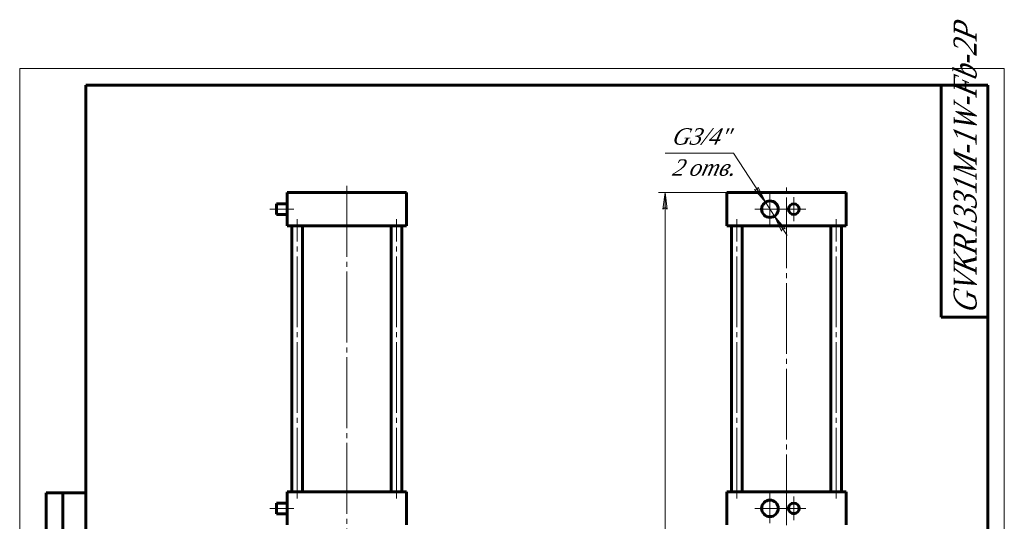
# Model space of a CAD drawing. Header units: millimetres. Extents: x -98 to 297, y 0 to 435.
# Tile 6 of 6: x 0 to 297, y 283 to 435. Entities that reach past the tile are written whole.
import ezdxf

# ---------------------------------------------------------------- set-up
doc = ezdxf.new("R2010")
doc.units = ezdxf.units.MM
for name, pattern in [('K5LT_AXLED', [25.827431, 21.327431, -1.5, 1.5, -1.5]), ('K5LT_BASIC', [0]), ('K5LT_THIN', [0])]:
    doc.linetypes.add(name, pattern=pattern)
doc.layers.add('Системный слой', color=7, linetype='Continuous')
doc.layers.add('Системный слой (1)', color=7, linetype='Continuous', true_color=0x6c6c6c)
doc.styles.add('KDIMTEXTSTYLE', font='txt', dxfattribs={"width": 0.96, "oblique": 15, "height": 5})
doc.styles.add('KTEXTSTYLE', font='txt', dxfattribs={"width": 0.96, "height": 5})
doc.dimstyles.new('KDIMSTYLE (0.20)', dxfattribs={"dimtxt": 5, "dimasz": 1, "dimexe": 2, "dimexo": 0, "dimgap": 1, "dimtad": 1, "dimlfac": 5, "dimtxsty": 'KDIMTEXTSTYLE', "dimsah": 1, "dimcen": 0, "dimdle": 1, "dimadec": 0, "dimazin": 0, "dimtfac": 0.667, "dimtmove": 0, "dimatfit": 3, "dimfxl": 1, "dimtvp": 1, "dimtolj": 1, "dimtzin": 0, "dimarcsym": 0})

# ---------------------------------------------------------------- blocks, each defined once
blk = doc.blocks.new('U0')
at = {"layer": 'Системный слой (1)', "color": 143, "linetype": 'K5LT_BASIC', "lineweight": 60, "true_color": 0x33acca}
for p, q in [((77.49, 377.55), (77.49, 379.15)), ((77.49, 375.95), (77.49, 377.55))]:
    blk.add_line(p, q, dxfattribs=at)
blk = doc.blocks.new('U1')
at = {"layer": 'Системный слой (1)', "color": 143, "linetype": 'K5LT_BASIC', "lineweight": 60, "true_color": 0x33acca}
for p, q in [((77.49, 287.35), (77.49, 288.95)), ((77.49, 285.75), (77.49, 287.35))]:
    blk.add_line(p, q, dxfattribs=at)
blk = doc.blocks.new('U11')
at = {"layer": 'Системный слой (1)', "color": 30, "linetype": 'K5LT_AXLED', "lineweight": 18, "true_color": 0xff8000}
for p, q in [((98.69, 384.55), (98.69, 136.15)), ((88.47, 174.31), (87.43, 178.17)), ((108.91, 174.31), (109.95, 178.17)), ((89.5, 170.45), (88.47, 174.31)), ((107.88, 170.45), (108.91, 174.31)), ((70.76, 164.09), (67.93, 166.91)), ((126.62, 164.09), (129.45, 166.91)), ((73.59, 161.26), (70.76, 164.09)), ((123.79, 161.26), (126.62, 164.09)), ((60.54, 146.38), (56.67, 147.41)), ((64.4, 145.34), (60.54, 146.38)), ((132.98, 145.34), (136.85, 146.38)), ((136.85, 146.38), (140.71, 147.41)), ((98.69, 136.15), (57.19, 136.15)), ((98.69, 136.15), (98.69, 94.65)), ((140.19, 136.15), (98.69, 136.15)), ((60.54, 125.93), (56.38, 124.82)), ((64.69, 127.04), (60.54, 125.93)), ((132.69, 127.04), (136.85, 125.93)), ((136.85, 125.93), (141, 124.82)), ((73.8, 111.26), (70.76, 108.22)), ((123.58, 111.26), (126.62, 108.22)), ((70.76, 108.22), (67.72, 105.18)), ((126.62, 108.22), (129.66, 105.18)), ((89.58, 102.15), (88.47, 98)), ((107.8, 102.15), (108.91, 98)), ((88.47, 98), (87.35, 93.85)), ((108.91, 98), (110.03, 93.85))]:
    blk.add_line(p, q, dxfattribs=at)
for start, end in [(75, 105), (105, 135), (45, 75), (135, 165), (15, 45), (165, 195), (345, 15), (195, 225), (315, 345), (225, 255), (285, 315), (255, 285)]:
    blk.add_arc((98.69, 136.15), 39.5, start, end, dxfattribs=at)
blk = doc.blocks.new('D6')
at = {"layer": 'Системный слой (1)'}
for points in [[(224.93, 379.65), (222.75, 384.2), (222.47, 383.42), (221.64, 383.48)], [(230.94, 371.63), (227.66, 375.46), (229.84, 370.91), (230.12, 371.69)]]:
    blk.add_hatch(color=7, dxfattribs=at).paths.add_polyline_path(points)
at = {"layer": 'Системный слой (1)', "color": 7, "linetype": 'K5LT_THIN', "lineweight": 18, "true_color": 0xffffff}
for p, q in [((224.93, 379.65), (215.29, 394.41)), ((224.93, 379.65), (221.1, 385.51)), ((222.47, 383.42), (221.64, 383.48)), ((221.64, 383.48), (224.93, 379.65)), ((222.75, 384.2), (222.47, 383.42)), ((224.93, 379.65), (222.75, 384.2)), ((227.66, 375.46), (224.93, 379.65)), ((227.66, 375.46), (229.84, 370.91)), ((230.94, 371.63), (227.66, 375.46)), ((227.66, 375.46), (231.49, 369.6)), ((229.84, 370.91), (230.12, 371.69)), ((230.12, 371.69), (230.94, 371.63))]:
    blk.add_line(p, q, dxfattribs=at)
blk.add_wipeout([(196.66, 386.03), (196.66, 402.79), (212.63, 402.79), (212.63, 386.03)]).dxf.layer = 'Системный слой (1)'
blk.add_line((215.29, 394.41), (194.66, 394.41), dxfattribs=at)
at = {"layer": 'Системный слой (1)', "color": 7, "char_height": 5, "attachment_point": 1, "style": 'KTEXTSTYLE'}
for s, insert in [('\\fArial|b0|c204|p34;\\H5.0;\\W1.000;\\Q15;\\fGOST Type AU|b0|i0|c204|p34;\\Q15;\\W0.960;G3/4"', (196.66, 402)), ('\\fArial|b0|c204|p34;\\H5.0;\\W1.000;\\Q15;\\fGOST Type AU|b0|i0|c204|p34;\\Q15;\\W0.960;2 отв.', (196.66, 392.62))]:
    blk.add_mtext(s, dxfattribs=dict(at, insert=insert))
blk = doc.blocks.new('KDIMARROW_01')
at = {"layer": 'Системный слой'}
blk.add_hatch(color=0, dxfattribs=at).paths.add_polyline_path([(0, 0), (-5, 0.66), (-4.5, 0), (-5, -0.66)])
at = {"layer": 'Системный слой', "color": 0, "linetype": 'K5LT_THIN', "lineweight": 18}
for p, q in [((-4.5, 0), (-5, 0.66)), ((-5, 0.66), (0, 0)), ((0, 0), (-5, -0.66)), ((-5, -0.66), (-4.5, 0))]:
    blk.add_line(p, q, dxfattribs=at)
at = {"layer": 'Системный слой (1)', "color": 0, "linetype": 'K5LT_THIN', "lineweight": 18}
blk.add_line((98.69, 136.15), (98.49, 136.15), dxfattribs=at)
blk = doc.blocks.new('U21')
at = {"layer": 'Системный слой (1)', "color": 30, "linetype": 'K5LT_AXLED', "lineweight": 18, "true_color": 0xff8000}
for q in [(226.29, 291.85), (221.79, 287.35), (230.79, 287.35), (226.29, 282.85)]:
    blk.add_line((226.29, 287.35), q, dxfattribs=at)
blk = doc.blocks.new('U22')
at = {"layer": 'Системный слой (1)', "color": 30, "linetype": 'K5LT_AXLED', "lineweight": 18, "true_color": 0xff8000}
for q in [(226.29, 382.05), (221.79, 377.55), (230.79, 377.55), (226.29, 373.05)]:
    blk.add_line((226.29, 377.55), q, dxfattribs=at)
blk = doc.blocks.new('U23')
at = {"layer": 'Системный слой (1)', "color": 30, "linetype": 'K5LT_AXLED', "lineweight": 18, "true_color": 0xff8000}
for q in [(233.53, 290.95), (229.93, 287.35), (237.13, 287.35), (233.53, 283.75)]:
    blk.add_line((233.53, 287.35), q, dxfattribs=at)
blk = doc.blocks.new('U24')
at = {"layer": 'Системный слой (1)', "color": 30, "linetype": 'K5LT_AXLED', "lineweight": 18, "true_color": 0xff8000}
for q in [(233.53, 381.15), (229.93, 377.55), (237.13, 377.55), (233.53, 373.95)]:
    blk.add_line((233.53, 377.55), q, dxfattribs=at)
blk = doc.blocks.new('D8')
at = {"layer": 'Системный слой (1)'}
for points in [[(195.32, 377.55), (194.66, 382.55), (194, 377.55), (194.66, 378.05)], [(194.66, 136.15), (195.32, 141.15), (194.66, 140.65), (194, 141.15)]]:
    blk.add_hatch(color=7, dxfattribs=at).paths.add_polyline_path(points)
at = {"layer": 'Системный слой (1)', "color": 7, "linetype": 'K5LT_THIN', "lineweight": 18, "true_color": 0xffffff}
for p, q in [((215.29, 382.55), (192.66, 382.55)), ((194, 377.55), (194.66, 382.55)), ((194.66, 382.55), (195.32, 377.55)), ((194.66, 378.05), (194, 377.55)), ((195.32, 377.55), (194.66, 378.05)), ((194.66, 136.15), (194, 141.15)), ((194, 141.15), (194.66, 140.65)), ((194.66, 140.65), (195.32, 141.15)), ((195.32, 141.15), (194.66, 136.15)), ((226.19, 136.15), (192.66, 136.15))]:
    blk.add_line(p, q, dxfattribs=at)
blk.add_wipeout([(193.66, 252.76), (186.28, 252.76), (186.28, 265.43), (193.66, 265.43)]).dxf.layer = 'Системный слой (1)'
blk.add_line((194.66, 382.55), (194.66, 136.15), dxfattribs=at)
at = {"layer": 'Системный слой (1)', "color": 7, "insert": (187.07, 252.76), "char_height": 5, "attachment_point": 1, "rotation": 90, "style": 'KTEXTSTYLE'}
blk.add_mtext('\\fArial|b0|c204|p34;\\H5.0;\\W1.000;\\Q15;\\fGOST Type AU|b0|i0|c204|p34;\\Q15;\\W0.960;1232', dxfattribs=at)
blk = doc.blocks.new('U25')
at = {"color": 7, "linetype": 'K5LT_THIN', "lineweight": 18, "true_color": 0xffffff}
for p, q in [((0, 0), (0, 420)), ((0, 420), (297, 420)), ((297, 420), (297, 0)), ((107, 55), (172, 55)), ((107, 50), (172, 50)), ((107, 45), (172, 45)), ((246.96, 25), (246.96, 40)), ((251.98, 25), (251.98, 40)), ((107, 30), (172, 30)), ((107, 25), (172, 25)), ((107, 20), (172, 20)), ((107, 15), (172, 15)), ((107, 10), (172, 10)), ((297, 0), (0, 0))]:
    blk.add_line(p, q, dxfattribs=at)
at = {"color": 143, "linetype": 'K5LT_BASIC', "lineweight": 60, "true_color": 0x33acca}
for p, q in [((20, 5), (20, 415)), ((20, 415), (292, 415)), ((278, 345), (278, 415)), ((292, 415), (292, 5)), ((292, 345), (278, 345)), ((8, 172), (8, 292)), ((20, 292), (8, 292)), ((13, 172), (13, 292)), ((20, 232), (8, 232)), ((20, 172), (8, 172)), ((8, 5), (8, 150)), ((20, 150), (8, 150)), ((13, 5), (13, 150)), ((20, 115), (8, 115)), ((20, 90), (8, 90)), ((20, 65), (8, 65)), ((107, 60), (292, 60)), ((107, 5), (107, 60)), ((114, 35), (114, 60)), ((124, 5), (124, 60)), ((147, 5), (147, 60)), ((162, 5), (162, 60)), ((172, 5), (172, 60)), ((172, 45), (292, 45)), ((242, 5), (242, 45)), ((257, 25), (257, 45)), ((274, 25), (274, 45)), ((107, 40), (172, 40)), ((242, 40), (257, 40)), ((257, 40), (292, 40)), ((107, 35), (172, 35)), ((20, 30), (8, 30)), ((242, 25), (292, 25)), ((262.57, 20), (262.57, 25)), ((172, 20), (242, 20)), ((242, 20), (292, 20)), ((20, 5), (8, 5)), ((292, 5), (20, 5))]:
    blk.add_line(p, q, dxfattribs=at)
at = {"color": 7, "attachment_point": 1, "rotation": 90, "style": 'KTEXTSTYLE'}
for s, insert, char_height in [('\\fArial|b0|c204|p34;\\H5.0;\\W1.000;\\Q15;\\fGOST Type AU|b0|i0|c204|p34;\\Q15;\\W0.823;\\H7.00;GVKR1331M-1W-Fb-2P', (281.64, 346.19), 7), ('\\fArial|b0|c204|p34;\\H5.0;\\W1.000;\\Q15;\\fGOST Type AU|b0|i0|c204|p34;\\Q15;\\W0.960;\\H3.50;Подп. и дата', (8.82, 120.66), 3.5), ('\\fArial|b0|c204|p34;\\H5.0;\\W1.000;\\Q15;\\fGOST Type AU|b0|i0|c204|p34;\\Q15;\\W0.960;\\H3.50;Подп. и дата', (8.82, 35.66), 3.5), ('\\fArial|b0|c204|p34;\\H5.0;\\W1.000;\\Q15;\\fGOST Type AU|b0|i0|c204|p34;\\Q15;\\W0.960;\\H3.50;Инв. № подл.', (8.82, 6.57), 3.5)]:
    blk.add_mtext(s, dxfattribs=dict(at, insert=insert, char_height=char_height))
at = {"color": 7, "attachment_point": 1, "style": 'KTEXTSTYLE'}
for s, insert, char_height in [('\\fArial|b0|c204|p34;\\H5.0;\\W1.000;\\Q15;\\fGOST Type AU|b0|i0|c204|p34;\\Q15;\\W0.960;\\H7.00;GVKR1331M-1W-Fb-2P', (192.57, 55.86), 7), ('\\fArial|b0|c204|p34;\\H5.0;\\W1.000;\\Q15;\\fGOST Type AU|b0|i0|c204|p34;\\Q15;\\W0.960;Задвижка шиберная с', (179.04, 41.21), 5), ('\\fArial|b0|c204|p34;\\H5.0;\\W1.000;\\Q15;\\fGOST Type AU|b0|i0|c204|p34;\\Q15;\\W0.960;\\H3.50;Лит.', (245.47, 44.18), 3.5), ('\\fArial|b0|c204|p34;\\H5.0;\\W1.000;\\Q15;\\fGOST Type AU|b0|i0|c204|p34;\\Q15;\\W0.960;\\H3.50;Масса', (259.58, 44.18), 3.5), ('\\fArial|b0|c204|p34;\\H5.0;\\W1.000;\\Q15;\\fGOST Type AU|b0|i0|c204|p34;\\Q15;\\W0.926;\\H3.50;Масштаб', (274.52, 44.18), 3.5), ('\\fArial|b0|c204|p34;\\H5.0;\\W1.000;\\Q15;\\fGOST Type AU|b0|i0|c204|p34;\\Q15;\\W0.786;\\H3.50;Изм.', (107.62, 39.18), 3.5), ('\\fArial|b0|c204|p34;\\H5.0;\\W1.000;\\Q15;\\fGOST Type AU|b0|i0|c204|p34;\\Q15;\\W0.800;\\H3.50;Лист', (114.61, 39.18), 3.5), ('\\fArial|b0|c204|p34;\\H5.0;\\W1.000;\\Q15;\\fGOST Type AU|b0|i0|c204|p34;\\Q15;\\W0.960;\\H3.50;№ докум.', (127.63, 39.18), 3.5), ('\\fArial|b0|c204|p34;\\H5.0;\\W1.000;\\Q15;\\fGOST Type AU|b0|i0|c204|p34;\\Q15;\\W0.960;\\H3.50;Подп.', (150.1, 39.18), 3.5), ('\\fArial|b0|c204|p34;\\H5.0;\\W1.000;\\Q15;\\fGOST Type AU|b0|i0|c204|p34;\\Q15;\\W0.800;\\H3.50;Дата', (162.61, 39.18), 3.5), ('\\fArial|b0|c204|p34;\\H5.0;\\W1.000;\\Q15;\\fGOST Type AU|b0|i0|c204|p34;\\Q15;\\W0.960;\\H3.50;Разраб.', (107.5, 34.18), 3.5), ('\\fArial|b0|c204|p34;\\H5.0;\\W1.000;\\Q15;\\fGOST Type AU|b0|i0|c204|p34;\\Q15;\\W0.960;70', (261.42, 34.9), 5), ('\\fArial|b0|c204|p34;\\H5.0;\\W1.000;\\Q15;\\fGOST Type AU|b0|i0|c204|p34;\\Q15;\\W0.960;{\\c16737820;1:5}', (279.11, 34.9), 5), ('\\fArial|b0|c204|p34;\\H5.0;\\W1.000;\\Q15;\\fGOST Type AU|b0|i0|c204|p34;\\Q15;\\W0.960;\\H3.50;Пров.', (107.5, 29.18), 3.5), ('\\fArial|b0|c204|p34;\\H5.0;\\W1.000;\\Q15;\\fGOST Type AU|b0|i0|c204|p34;\\Q15;\\W0.960;\\H3.50;Т.контр.', (107.5, 24.18), 3.5), ('\\fArial|b0|c204|p34;\\H5.0;\\W1.000;\\Q15;\\fGOST Type AU|b0|i0|c204|p34;\\Q15;\\W0.960;\\H3.50;Лист', (243.32, 24.18), 3.5), ('\\fArial|b0|c204|p34;\\H5.0;\\W1.000;\\Q15;\\fGOST Type AU|b0|i0|c204|p34;\\Q15;\\W0.960;\\H3.50;Листов', (264.36, 24.18), 3.5), ('\\fArial|b0|c204|p34;\\H5.0;\\W1.000;\\Q15;\\fGOST Type AU|b0|i0|c204|p34;\\Q15;\\W0.960;\\H3.50;1', (284.91, 24.18), 3.5), ('\\fArial|b0|c204|p34;\\H5.0;\\W1.000;\\Q15;\\fGOST Type AU|b0|i0|c204|p34;\\Q15;\\W0.960;\\H3.50;Н.контр.', (107.5, 14.18), 3.5), ('\\fArial|b0|c204|p34;\\H5.0;\\W1.000;\\Q15;\\fGOST Type AU|b0|i0|c204|p34;\\Q15;\\W0.960;\\H3.50;Утв.', (107.5, 9.18), 3.5), ('\\fArial|b0|c204|p34;\\H5.0;\\W1.000;\\Q15;\\fGOST Type AU|b0|i0|c204|p34;\\Q15;\\W0.960;\\H3.50;Копировал', (182.5, 4.18), 3.5), ('\\fArial|b0|c204|p34;\\H5.0;\\W1.000;\\Q15;\\fGOST Type AU|b0|i0|c204|p34;\\Q15;\\W0.960;\\H3.50;Формат', (252.5, 4.18), 3.5), ('\\fArial|b0|c204|p34;\\H5.0;\\W1.000;\\Q15;\\fGOST Type AU|b0|i0|c204|p34;\\Q15;\\W0.960;\\H3.50;A3', (272.5, 4.18), 3.5)]:
    blk.add_mtext(s, dxfattribs=dict(at, insert=insert, char_height=char_height))

msp = doc.modelspace()

# ---------------------------------------------------------------- linework, layer by layer
at = {"layer": 'Системный слой (1)', "color": 30, "linetype": 'K5LT_AXLED', "lineweight": 18, "true_color": 0xff8000}
for p, q in [((231.2943, 101.5172), (231.2943, 384.555)), ((82.6911, 377.555), (75.4911, 377.555)), ((83.7005, 290.355), (83.7005, 374.555)), ((113.6818, 290.355), (113.6818, 374.555)), ((246.2849, 290.355), (246.2849, 374.555)), ((82.6911, 287.355), (75.4911, 287.355))]:
    msp.add_line(p, q, dxfattribs=at)
at = {"layer": 'Системный слой (1)', "color": 143, "linetype": 'K5LT_BASIC', "lineweight": 60, "true_color": 0x33acca}
for p, q in [((80.6911, 372.555), (80.6911, 382.555)), ((80.6911, 382.555), (82.6911, 382.555)), ((82.6911, 382.555), (114.6911, 382.555)), ((114.6911, 382.555), (116.6911, 382.555)), ((116.6911, 372.555), (116.6911, 382.555)), ((213.2943, 382.555), (215.2943, 382.555)), ((213.2943, 372.555), (213.2943, 382.555)), ((215.2943, 382.555), (247.2943, 382.555)), ((247.2943, 382.555), (249.2943, 382.555)), ((249.2943, 372.555), (249.2943, 382.555)), ((80.6911, 379.155), (77.4911, 379.155)), ((80.6911, 375.955), (77.4911, 375.955)), ((82.6911, 372.555), (80.6911, 372.555)), ((82.1005, 292.355), (82.1005, 372.555)), ((82.6911, 372.555), (114.6911, 372.555)), ((85.3005, 292.355), (85.3005, 372.555)), ((112.0818, 292.355), (112.0818, 372.555)), ((116.6911, 372.555), (114.6911, 372.555)), ((115.2818, 292.355), (115.2818, 372.555)), ((215.2943, 372.555), (213.2943, 372.555)), ((214.7036, 292.355), (214.7036, 372.555)), ((215.2943, 372.555), (247.2943, 372.555)), ((217.9036, 292.355), (217.9036, 372.555)), ((244.6849, 292.355), (244.6849, 372.555)), ((249.2943, 372.555), (247.2943, 372.555)), ((247.8849, 292.355), (247.8849, 372.555)), ((80.6911, 282.355), (80.6911, 292.355)), ((80.6911, 292.355), (82.6911, 292.355)), ((82.6911, 292.355), (114.6911, 292.355)), ((114.6911, 292.355), (116.6911, 292.355)), ((116.6911, 282.355), (116.6911, 292.355)), ((213.2943, 282.355), (213.2943, 292.355)), ((213.2943, 292.355), (215.2943, 292.355)), ((215.2943, 292.355), (247.2943, 292.355)), ((247.2943, 292.355), (249.2943, 292.355)), ((249.2943, 282.355), (249.2943, 292.355)), ((80.6911, 288.955), (77.4911, 288.955)), ((80.6911, 285.755), (77.4911, 285.755))]:
    msp.add_line(p, q, dxfattribs=at)
for centre, radius in [((226.2943, 377.555), 2.5), ((233.5257, 377.555), 1.6), ((226.2943, 287.355), 2.5), ((233.5257, 287.355), 1.6)]:
    msp.add_circle(centre, radius, dxfattribs=at)

# ---------------------------------------------------------------- block references
at = {"layer": 'Системный слой (1)'}
for name in ['U11', 'U0', 'U21', 'U1', 'U23']:
    msp.add_blockref(name, (0, 0), dxfattribs=at)

# ---------------------------------------------------------------- next in the draw order: dimensions: what is measured, and where the dimension line sits
at = {"layer": 'Системный слой (1)', "color": 7}
dim = msp.add_diameter_dim_2p(p1=(233.1257, 367.0869), p2=(219.4628, 388.0231), text='\\fGOST Type AU|b0|c204|p34;\\H5.0;\\W0.960;\\Q15;\\fGOST Type AU|b0|c204|p34;\\H5.0;\\W0.960;\\Q15;\\fGOST Type AU|b0|i0|c204|p34;\\Q15;G3/4"\\X\\fGOST Type AU|b0|c204|p34;\\H5.0;\\W0.960;\\Q15;\\fGOST Type AU|b0|i0|c204|p34;\\Q15;2 отв.', dimstyle='KDIMSTYLE (0.20)', override={"dimtih": 1, "dimtoh": 1, "dimblk1": 'KDIMARROW_01', "dimblk2": 'KDIMARROW_01', "dimclrt": 7, "dimtmove": 1, "dimatfit": 2, "dimtolj": 1}, dxfattribs=at)
dim.commit()
dim.dimension.update_dxf_attribs({"geometry": 'D6', "text_midpoint": (213.2943, 394.4108)})

# ---------------------------------------------------------------- next in the draw order: linework, layer by layer
at = {"layer": 'Системный слой (1)', "color": 30, "linetype": 'K5LT_AXLED', "lineweight": 18, "true_color": 0xff8000}
msp.add_line((216.3036, 290.355), (216.3036, 374.555), dxfattribs=at)

# ---------------------------------------------------------------- next in the draw order: block references
at = {"layer": 'Системный слой (1)'}
for name in ['U22', 'U24']:
    msp.add_blockref(name, (0, 0), dxfattribs=at)

# ---------------------------------------------------------------- next in the draw order: dimensions: what is measured, and where the dimension line sits
at = {"layer": 'Системный слой (1)', "color": 7}
dim = msp.add_linear_dim(base=(194.6576, 382.555), p1=(226.1943, 136.155), p2=(215.2943, 382.555), angle=90, dimstyle='KDIMSTYLE (0.20)', override={"dimexo": 0, "dimpost": '\\fGOST Type AU|b0|c204|p34;\\H5.0;\\W0.960;\\Q15;<>', "dimblk1": 'KDIMARROW_01', "dimblk2": 'KDIMARROW_01', "dimse1": 0, "dimse2": 0, "dimclrt": 7, "dimtol": 1, "dimtp": 0, "dimtm": 0, "dimtdec": 5, "dimtolj": 1}, dxfattribs=at)
dim.commit()
dim.dimension.update_dxf_attribs({"geometry": 'D8', "text_midpoint": (194.6576, 259.355), "dimtype": 160})

# ---------------------------------------------------------------- next in the draw order: block references
msp.add_blockref('U25', (0, 0))

doc.saveas('drawing.dxf')
